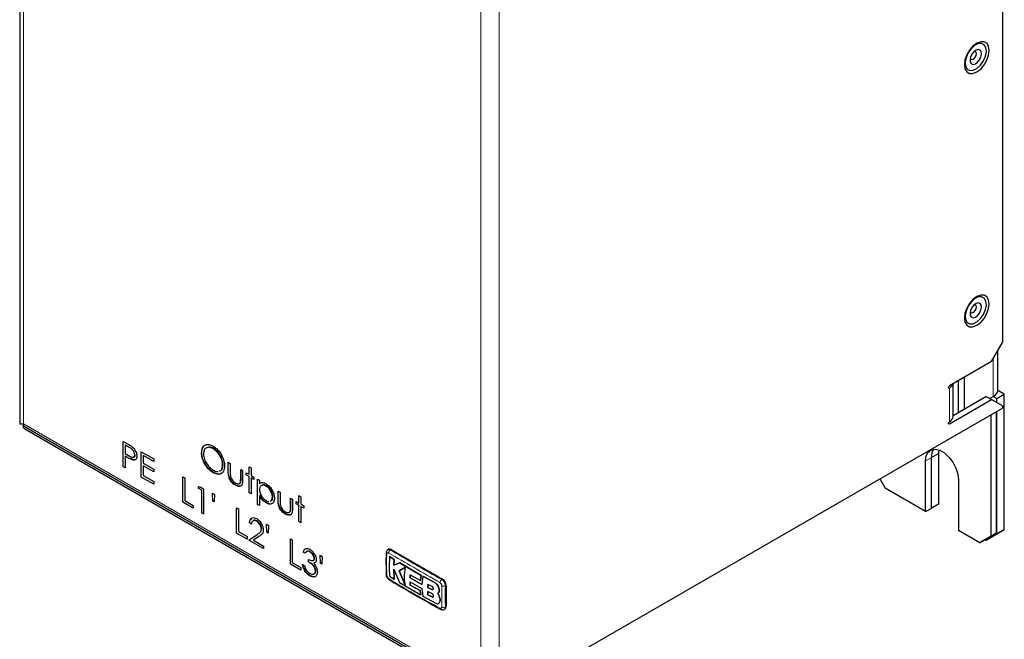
# Model space of a CAD drawing. Header units: millimetres. Extents: x 5 to 418, y 2 to 292.
# Tile 6 of 12: x 240 to 316, y 99 to 147. Entities that reach past the tile are written whole.
import ezdxf

# ---------------------------------------------------------------- set-up
doc = ezdxf.new("R2010")
doc.units = ezdxf.units.MM

msp = doc.modelspace()

# ---------------------------------------------------------------- linework, layer by layer
at = {"color": 7, "linetype": 'Continuous', "lineweight": 25}
for p, q in [((239.9795, 171.4066), (239.9795, 115.7186)), ((315.9328, 149.4415), (315.9328, 122.0057)), ((315.0843, 120.536), (315.9328, 122.0057)), ((315.58, 118.3328), (315.58, 121.3946)), ((315.0843, 120.536), (311.8316, 118.6583)), ((312.1245, 116.2902), (312.1245, 118.8274)), ((312.5387, 116.6168), (312.5387, 119.0665)), ((312.9658, 119.313), (312.9658, 116.8633)), ((315.5114, 117.6796), (316.0771, 118.0062)), ((316.0771, 118.0062), (315.5781, 118.2942)), ((316.0771, 107.5545), (316.0771, 118.0062)), ((311.8316, 115.7187), (315.0843, 117.5965)), ((312.1245, 116.3777), (314.66, 117.8414)), ((315.0843, 117.5965), (314.66, 117.8414)), ((314.9429, 117.6781), (315.2285, 117.843)), ((315.9328, 117.1065), (315.0843, 117.5965)), ((315.2285, 117.8429), (315.5114, 117.6796)), ((315.5114, 117.3498), (315.5114, 117.6796)), ((277.0419, 94.4919), (315.9328, 116.9432)), ((315.452, 116.6656), (315.452, 107.2589)), ((315.5114, 107.2279), (315.5114, 116.6999)), ((315.9328, 117.1065), (315.9328, 116.9432)), ((240.2752, 115.7203), (240.2752, 115.557)), ((315.0277, 116.4207), (315.0277, 107.014)), ((240.2752, 115.557), (275.6306, 95.1468)), ((240.3664, 115.3262), (275.948, 94.7853)), ((247.9853, 114.369), (248.3181, 114.1768)), ((247.9853, 112.4093), (247.9853, 114.369)), ((248.1404, 114.0817), (248.1376, 114.0801)), ((248.1376, 114.0801), (248.1376, 113.4268)), ((248.448, 113.9009), (248.1376, 114.0801)), ((248.1376, 113.4268), (248.4347, 113.251)), ((249.3777, 113.5651), (250.3351, 113.0125)), ((249.3777, 111.6054), (249.3777, 113.5651)), ((254.0366, 113.4832), (254.0338, 113.4815)), ((254.9252, 113.8079), (254.9224, 113.8063)), ((311.0116, 113.7122), (310.9859, 113.4331)), ((310.9859, 113.4331), (310.9859, 109.5137)), ((248.1404, 113.2275), (248.1376, 113.2258)), ((248.1376, 113.2258), (248.1376, 112.3213)), ((248.259, 113.1558), (248.1376, 113.2258)), ((248.7193, 112.9548), (248.5275, 113.043)), ((248.7193, 112.9548), (248.691, 112.9385)), ((248.8802, 113.3292), (248.8773, 113.3276)), ((249.5329, 113.2778), (249.53, 113.2762)), ((249.53, 113.2762), (249.53, 112.6732)), ((250.3351, 112.8115), (249.53, 113.2762)), ((249.53, 112.6732), (250.3351, 112.2085)), ((250.3351, 113.0125), (250.3351, 112.8115)), ((256.1007, 112.7492), (256.253, 112.6613)), ((256.1007, 112.065), (256.1007, 112.7492)), ((256.253, 112.6613), (256.253, 111.9971)), ((309.9931, 108.9406), (309.9931, 112.86)), ((310.4174, 113.1049), (310.4174, 109.1855)), ((310.4202, 113.1065), (310.4202, 109.1871)), ((247.9881, 112.4109), (247.9853, 112.4093)), ((248.1376, 112.3213), (247.9853, 112.4093)), ((249.5329, 112.4739), (249.53, 112.4722)), ((249.53, 112.4722), (249.53, 111.7185)), ((250.3351, 112.0075), (249.53, 112.4722)), ((250.3351, 112.2085), (250.3351, 112.0075)), ((254.9568, 111.9599), (254.9285, 111.9436)), ((255.6684, 112.551), (255.6656, 112.5494)), ((257.058, 112.1966), (257.2103, 112.1086)), ((257.058, 111.5323), (257.058, 112.1966)), ((257.0863, 111.5487), (257.0863, 112.1802)), ((257.2103, 112.1086), (257.2103, 111.4114)), ((257.4932, 111.9454), (257.7107, 111.8198)), ((257.4932, 111.7695), (257.4932, 111.9454)), ((257.7107, 112.3976), (257.863, 112.3097)), ((257.7107, 111.8198), (257.7107, 112.3976)), ((257.863, 112.3097), (257.863, 111.7318)), ((249.3806, 111.6071), (249.3777, 111.6054)), ((250.3351, 111.0528), (249.3777, 111.6054)), ((249.53, 111.7185), (250.3351, 111.2538)), ((250.3351, 111.2538), (250.3351, 111.0528)), ((252.5869, 111.6371), (252.7392, 111.5492)), ((252.5869, 109.6774), (252.5869, 111.6371)), ((252.7392, 111.5492), (252.7392, 109.7905)), ((257.0611, 111.2142), (257.0329, 111.1979)), ((257.496, 111.7711), (257.4932, 111.7695)), ((257.7107, 111.6439), (257.4932, 111.7695)), ((257.7136, 111.8214), (257.7107, 111.8198)), ((257.7136, 111.6455), (257.7107, 111.6439)), ((257.7107, 110.3877), (257.7107, 111.6439)), ((257.863, 111.7318), (258.0806, 111.6062)), ((257.8659, 111.5576), (257.863, 111.556)), ((257.863, 111.556), (257.863, 110.2998)), ((258.0806, 111.4304), (257.863, 111.556)), ((258.0806, 111.6062), (258.0806, 111.4304)), ((258.3634, 111.443), (258.5157, 111.355)), ((258.3634, 109.4833), (258.3634, 111.443)), ((258.5157, 111.355), (258.5157, 111.0901)), ((306.4568, 111.4728), (306.8818, 110.7367)), ((312.5387, 111.3904), (312.5387, 107.471)), ((253.7836, 110.7453), (253.8832, 110.8888)), ((253.7864, 110.747), (253.7836, 110.7453)), ((254.0447, 110.5946), (253.7836, 110.7453)), ((253.8832, 110.8888), (254.197, 110.7077)), ((254.0475, 110.5962), (254.0447, 110.5946)), ((254.0447, 108.8359), (254.0447, 110.5946)), ((254.197, 110.7077), (254.197, 108.748)), ((254.8932, 110.356), (255.0455, 110.2681)), ((254.916, 109.7399), (254.8932, 110.356)), ((256.6594, 110.9728), (256.6565, 110.9711)), ((257.7136, 110.3893), (257.7107, 110.3877)), ((257.863, 110.2998), (257.7107, 110.3877)), ((258.5186, 111.0917), (258.5157, 111.0901)), ((259.0183, 110.9174), (259.0155, 110.9158)), ((259.9517, 110.5261), (260.104, 110.4381)), ((259.9517, 109.8418), (259.9517, 110.5261)), ((260.104, 110.4381), (260.104, 109.7739)), ((309.9931, 108.9406), (306.8818, 110.7367)), ((252.5898, 109.6791), (252.5869, 109.6774)), ((253.3919, 109.2127), (252.5869, 109.6774)), ((252.7392, 109.7905), (253.3919, 109.4137)), ((254.9188, 109.7415), (254.916, 109.7399)), ((255.0217, 109.6788), (254.916, 109.7399)), ((255.0455, 110.2681), (255.0217, 109.6788)), ((258.5186, 110.1841), (258.5157, 110.1824)), ((258.5157, 110.1824), (258.5157, 109.3953)), ((259.0244, 109.6074), (259.0216, 109.6058)), ((259.5194, 110.0648), (259.5166, 110.0632)), ((260.909, 109.9734), (261.0613, 109.8855)), ((260.909, 109.3092), (260.909, 109.9734)), ((260.9373, 109.3255), (260.9373, 109.9571)), ((261.0613, 109.8855), (261.0613, 109.1883)), ((261.3442, 109.7222), (261.5617, 109.5966)), ((261.3442, 109.5463), (261.3442, 109.7222)), ((261.5617, 110.1745), (261.714, 110.0866)), ((261.5617, 109.5966), (261.5617, 110.1745)), ((261.5646, 109.5983), (261.5617, 109.5966)), ((261.714, 110.0866), (261.714, 109.5087)), ((253.3919, 109.4137), (253.3919, 109.2127)), ((254.0475, 108.8375), (254.0447, 108.8359)), ((254.197, 108.748), (254.0447, 108.8359)), ((256.7425, 109.2381), (256.8948, 109.1502)), ((256.7425, 107.2784), (256.7425, 109.2381)), ((256.8948, 109.1502), (256.8948, 107.3915)), ((258.3663, 109.4849), (258.3634, 109.4833)), ((258.5157, 109.3953), (258.3634, 109.4833)), ((260.9122, 108.9911), (260.8839, 108.9747)), ((261.347, 109.548), (261.3442, 109.5463)), ((261.5617, 109.4207), (261.3442, 109.5463)), ((261.5646, 109.4224), (261.5617, 109.4207)), ((261.5617, 108.1645), (261.5617, 109.4207)), ((261.714, 109.5087), (261.9316, 109.3831)), ((261.7169, 109.3345), (261.714, 109.3328)), ((261.714, 109.3328), (261.714, 108.0766)), ((261.9316, 109.2072), (261.714, 109.3328)), ((261.9316, 109.3831), (261.9316, 109.2072)), ((309.9931, 108.9406), (310.4174, 109.1855)), ((310.4174, 109.1888), (310.4202, 109.1871)), ((310.9859, 109.5137), (310.4202, 109.1871)), ((257.7462, 108.059), (257.7434, 108.0574)), ((257.8224, 108.3217), (257.9179, 108.4153)), ((258.2918, 108.1963), (258.289, 108.1946)), ((260.5104, 108.7496), (260.5075, 108.748)), ((261.5646, 108.1662), (261.5617, 108.1645)), ((261.714, 108.0766), (261.5617, 108.1645)), ((256.8948, 107.3915), (257.5476, 107.0147)), ((257.8957, 107.9695), (257.7434, 108.0574)), ((258.66, 107.5865), (258.6572, 107.5848)), ((259.0488, 107.957), (259.2011, 107.8691)), ((259.0716, 107.3409), (259.0488, 107.957)), ((259.0744, 107.3425), (259.0716, 107.3409)), ((259.1773, 107.2799), (259.0716, 107.3409)), ((259.2011, 107.8691), (259.1773, 107.2799)), ((314.1792, 106.524), (312.5387, 107.471)), ((316.0771, 107.5545), (315.2285, 107.0645)), ((315.5114, 107.2279), (316.0771, 107.5545)), ((256.7454, 107.2801), (256.7425, 107.2784)), ((257.5476, 106.8137), (256.7425, 107.2784)), ((257.5476, 107.0147), (257.5476, 106.8137)), ((257.6781, 106.7384), (258.3362, 107.1695)), ((257.6809, 106.74), (257.6781, 106.7384)), ((258.8312, 106.0727), (257.6781, 106.7384)), ((258.4661, 107.0077), (258.0415, 106.7296)), ((258.0415, 106.7296), (258.8312, 106.2737)), ((260.8981, 106.8392), (261.0504, 106.7512)), ((260.8981, 104.8795), (260.8981, 106.8392)), ((261.0504, 106.7512), (261.0504, 104.9925)), ((314.1792, 106.524), (315.0277, 107.014)), ((314.6035, 106.7689), (314.1792, 106.524)), ((315.452, 107.2589), (314.6035, 106.7689)), ((314.6063, 106.7706), (314.6629, 106.7379)), ((314.6629, 106.7379), (315.5114, 107.2279)), ((315.2285, 107.0645), (314.6629, 106.7379)), ((315.0277, 107.014), (315.452, 107.2589)), ((258.8312, 106.2737), (258.8312, 106.0727)), ((261.9018, 105.8108), (261.899, 105.8092)), ((262.0513, 105.7212), (261.899, 105.8092)), ((261.9995, 106.0021), (262.0556, 106.0427)), ((262.409, 105.8195), (262.4062, 105.8178)), ((268.4981, 106.0243), (268.4372, 105.9891)), ((268.6981, 106.0045), (272.6579, 103.7186)), ((262.3124, 105.0429), (262.3124, 105.2439)), ((262.3152, 105.0445), (262.3124, 105.0429)), ((262.7503, 105.3151), (262.7475, 105.3134)), ((263.2044, 105.558), (263.3567, 105.4701)), ((263.2272, 104.9419), (263.2044, 105.558)), ((263.3567, 105.4701), (263.3329, 104.8809)), ((268.5606, 105.4594), (268.5635, 105.461)), ((268.9278, 105.2296), (268.5606, 105.4594)), ((268.5635, 105.461), (268.9306, 105.2312)), ((268.9004, 104.7854), (268.9278, 105.2296)), ((268.9306, 105.2312), (268.9032, 104.787)), ((268.9278, 105.2296), (268.9306, 105.2312)), ((260.901, 104.8811), (260.8981, 104.8795)), ((261.7032, 104.4147), (260.8981, 104.8795)), ((261.0504, 104.9925), (261.7032, 104.6157)), ((261.7032, 104.6157), (261.7032, 104.4147)), ((261.8337, 104.867), (261.986, 104.7791)), ((262.7044, 104.9376), (262.7016, 104.936)), ((262.8387, 105.0091), (262.7732, 104.9749)), ((262.8374, 104.3285), (262.8345, 104.3269)), ((263.23, 104.9435), (263.2272, 104.9419)), ((263.3329, 104.8809), (263.2272, 104.9419)), ((268.8926, 104.4795), (269.3327, 103.4481)), ((268.9269, 103.7), (268.8926, 104.4795)), ((268.8955, 104.4812), (268.9297, 103.7017)), ((269.3477, 104.9694), (268.9004, 104.7854)), ((268.9004, 104.7854), (268.9032, 104.787)), ((268.9032, 104.787), (269.3506, 104.971)), ((269.785, 104.6471), (269.298, 104.3508)), ((269.298, 104.3508), (269.3009, 104.3524)), ((269.298, 104.3508), (269.7801, 103.2362)), ((269.3009, 104.3524), (269.7879, 104.6488)), ((269.783, 103.2379), (269.3009, 104.3524)), ((269.3477, 104.9694), (269.3506, 104.971)), ((271.0043, 103.9982), (269.3477, 104.9694)), ((269.3506, 104.971), (271.0072, 103.9998)), ((262.4026, 103.964), (262.3997, 103.9624)), ((268.5603, 103.9299), (268.9269, 103.7)), ((268.9269, 103.7), (268.9297, 103.7017)), ((270.1473, 103.493), (271.0649, 102.9827)), ((270.1672, 103.2484), (270.1473, 103.493)), ((270.1487, 103.8103), (270.1679, 104.0531)), ((270.1487, 103.8103), (270.1515, 103.812)), ((271.0662, 103.2998), (270.1487, 103.8103)), ((270.1502, 103.4947), (270.1701, 103.25)), ((270.1707, 104.0548), (270.1515, 103.812)), ((270.1515, 103.812), (271.069, 103.3014)), ((270.1679, 104.0531), (270.9573, 103.6082)), ((270.9573, 103.6082), (271.0043, 103.9982)), ((270.9573, 103.6082), (270.9602, 103.6098)), ((271.0072, 103.9998), (270.9602, 103.6098)), ((271.0043, 103.9982), (271.0072, 103.9998)), ((271.1278, 103.9298), (271.0662, 103.2998)), ((271.1278, 103.9298), (271.1307, 103.9315)), ((272.078, 103.416), (271.1278, 103.9298)), ((271.1307, 103.9315), (272.0808, 103.4176)), ((269.3327, 103.4481), (270.9712, 102.4858)), ((270.1672, 103.2484), (270.1701, 103.25)), ((270.9242, 102.8211), (270.1672, 103.2484)), ((270.1701, 103.25), (270.927, 102.8227)), ((270.9242, 102.8211), (270.927, 102.8227)), ((270.9712, 102.4858), (270.9242, 102.8211)), ((270.927, 102.8227), (270.9741, 102.4875)), ((271.0649, 102.9827), (271.1266, 102.3998)), ((271.5148, 102.7527), (271.5281, 102.5042)), ((271.8403, 102.5909), (271.5148, 102.7527)), ((271.5285, 103.3056), (271.516, 103.0743)), ((271.516, 103.0743), (271.5188, 103.0759)), ((271.516, 103.0743), (271.8412, 102.9123)), ((271.5309, 102.5058), (271.5177, 102.7543)), ((271.5188, 103.0759), (271.5313, 103.3073)), ((271.844, 102.914), (271.5188, 103.0759)), ((271.8505, 103.1419), (271.5285, 103.3056)), ((272.398, 102.867), (272.4009, 102.8686)), ((272.9407, 103.2287), (272.9407, 101.5956)), ((270.9712, 102.4858), (270.9741, 102.4875)), ((271.1266, 102.3998), (272.1475, 101.849)), ((271.5281, 102.5042), (271.5309, 102.5058)), ((271.5281, 102.5042), (271.8502, 102.3405)), ((271.8531, 102.3422), (271.5309, 102.5058)), ((272.3935, 102.4182), (272.2859, 102.612)), ((272.2869, 102.6126), (272.2897, 102.6143)), ((272.2887, 102.6137), (272.3963, 102.4199)), ((272.3935, 102.4182), (272.3963, 102.4199)), ((272.3605, 101.8313), (272.3634, 101.8329)), ((272.4253, 101.9061), (272.4281, 101.9077)), ((272.7969, 101.3773), (272.8579, 101.4124))]:
    msp.add_line(p, q, dxfattribs=at)
at = {"color": 7, "linetype": 'Continuous', "lineweight": 18}
for p, q in [((240.2724, 170.5902), (240.2724, 115.7187)), ((277.0419, 150.9966), (277.0419, 94.4919)), ((275.6277, 95.3085), (275.6277, 150.18)), ((315.2285, 120.7859), (315.2285, 117.843)), ((311.7609, 118.5358), (311.8316, 118.495)), ((311.8316, 115.882), (311.8316, 118.495)), ((275.6277, 95.3085), (240.2724, 115.7187)), ((311.7609, 115.7596), (311.8316, 115.7187)), ((248.4508, 113.9025), (248.448, 113.9009)), ((310.9859, 113.4331), (310.4202, 113.1065)), ((248.2618, 113.1574), (248.259, 113.1558)), ((309.9931, 112.86), (310.4174, 113.1049)), ((256.1035, 112.0666), (256.1007, 112.065)), ((257.0863, 111.5487), (257.058, 111.5323)), ((259.9545, 109.8435), (259.9517, 109.8418)), ((260.9373, 109.3255), (260.909, 109.3092)), ((258.3391, 107.1711), (258.3362, 107.1695)), ((268.6363, 105.9689), (268.6981, 106.0045)), ((272.5961, 103.6829), (272.6579, 103.7186)), ((271.8412, 102.9123), (271.844, 102.914)), ((272.078, 103.416), (272.0808, 103.4176)), ((272.8788, 103.1929), (272.9407, 103.2287)), ((271.8502, 102.3405), (271.8531, 102.3422)), ((272.8788, 101.5598), (272.9407, 101.5956))]:
    msp.add_line(p, q, dxfattribs=at)
at = {"color": 7, "linetype": 'Continuous', "lineweight": 25, "flags": 128}
for points in [[(314.9146, 144.6077), (314.8675, 144.9236), (314.7309, 145.1544), (314.5182, 145.2772), (314.2501, 145.2802), (313.9529, 145.163), (313.6557, 144.9371), (313.3877, 144.6246), (313.1749, 144.2561), (313.0383, 143.8677), (312.9912, 143.4973), (313.0383, 143.1813), (313.1749, 142.9506), (313.3877, 142.8278), (313.6557, 142.8248), (313.9529, 142.942), (314.2501, 143.1679), (314.5182, 143.4804), (314.7309, 143.8489), (314.8675, 144.2373), (314.9146, 144.6077)], [(314.6898, 144.5118), (314.6584, 144.8206), (314.5319, 145.0424), (314.3258, 145.1505), (314.0649, 145.1318), (313.7806, 144.9887), (313.5072, 144.7383), (313.2778, 144.4109), (313.1199, 144.0459), (313.0527, 143.6874), (313.0842, 143.3787), (313.2106, 143.1569), (313.4167, 143.0488), (313.6776, 143.0674), (313.9619, 143.2106), (314.2353, 143.461), (314.4647, 143.7884), (314.6226, 144.1534), (314.6898, 144.5118)], [(314.3158, 144.3235), (314.2929, 144.5092), (314.2057, 144.6325), (314.0676, 144.6747), (313.8997, 144.6294), (313.7274, 144.5034), (313.577, 144.3159), (313.4714, 144.0955), (313.4267, 143.8758), (313.4497, 143.6901), (313.5368, 143.5667), (313.6749, 143.5245), (313.8429, 143.5699), (314.0152, 143.6959), (314.1656, 143.8833), (314.2711, 144.1037), (314.3158, 144.3235)], [(313.4406, 143.9823), (313.4875, 143.9179), (313.5642, 143.8944), (313.6575, 143.9196), (313.7532, 143.9896), (313.8368, 144.0938), (313.8954, 144.2162), (313.9203, 144.3383)], [(313.9203, 144.3383), (313.9075, 144.4415), (313.8591, 144.51), (313.7824, 144.5334), (313.7574, 144.5313)], [(314.9146, 125.0107), (314.8675, 125.3267), (314.7309, 125.5574), (314.5182, 125.6802), (314.2501, 125.6832), (313.9529, 125.566), (313.6557, 125.3401), (313.3877, 125.0276), (313.1749, 124.6591), (313.0383, 124.2707), (312.9912, 123.9004), (313.0383, 123.5844), (313.1749, 123.3537), (313.3877, 123.2308), (313.6557, 123.2278), (313.9529, 123.345), (314.2501, 123.5709), (314.5182, 123.8834), (314.7309, 124.2519), (314.8675, 124.6403), (314.9146, 125.0107)], [(314.6898, 124.9149), (314.6584, 125.2236), (314.5319, 125.4454), (314.3258, 125.5535), (314.0649, 125.5348), (313.7806, 125.3917), (313.5072, 125.1413), (313.2778, 124.8139), (313.1199, 124.4489), (313.0527, 124.0905), (313.0842, 123.7817), (313.2106, 123.5599), (313.4167, 123.4518), (313.6776, 123.4705), (313.9619, 123.6136), (314.2353, 123.864), (314.4647, 124.1914), (314.6226, 124.5564), (314.6898, 124.9149)], [(314.3158, 124.7265), (314.2929, 124.9122), (314.2057, 125.0355), (314.0676, 125.0778), (313.8997, 125.0324), (313.7274, 124.9064), (313.577, 124.719), (313.4714, 124.4986), (313.4267, 124.2788), (313.4497, 124.0931), (313.5368, 123.9698), (313.6749, 123.9275), (313.8429, 123.9729), (314.0152, 124.0989), (314.1656, 124.2864), (314.2711, 124.5067), (314.3158, 124.7265)], [(313.9203, 124.7413), (313.9075, 124.8445), (313.8591, 124.913), (313.7824, 124.9365), (313.7574, 124.9343)], [(313.4406, 124.3854), (313.4875, 124.3209), (313.5642, 124.2974), (313.6575, 124.3226), (313.7532, 124.3926), (313.8368, 124.4968), (313.8954, 124.6192), (313.9203, 124.7413)], [(311.8316, 118.495), (311.8045, 118.4856), (311.7816, 118.49), (311.7663, 118.5077), (311.7609, 118.5358), (311.7663, 118.5702), (311.7816, 118.6055), (311.8045, 118.6364), (311.8316, 118.6583)], [(311.8316, 115.7187), (311.8045, 115.7093), (311.7816, 115.7138), (311.7663, 115.7314), (311.7609, 115.7596), (311.7663, 115.7939), (311.7816, 115.8293), (311.8045, 115.8602), (311.8316, 115.882)], [(309.9931, 112.86), (310.0447, 113.2443), (310.1952, 113.538), (310.4324, 113.7172), (310.7372, 113.7674), (311.0848, 113.6846), (311.447, 113.4755), (311.7946, 113.1569), (312.0994, 112.7548), (312.3367, 112.3017), (312.4871, 111.8343), (312.5387, 111.3904)], [(310.6035, 113.7626), (310.4689, 113.4892), (310.4174, 113.1049)], [(310.6052, 113.7629), (310.4718, 113.4908), (310.4202, 113.1065)]]:
    msp.add_lwpolyline(points, dxfattribs=at)
at = {"color": 7, "linetype": 'Continuous', "lineweight": 25}
for centre, radius, start, end in [((311.6002, 118.9811), 0.5384, 295.449903, 342.761004), ((314.9795, 118.3927), 0.6035, 294.374658, 354.305201), ((311.624, 116.3401), 0.5029, 294.374658, 354.305201), ((268.5809, 105.841), 0.2012, 54.382423, 114.307119), ((268.3917, 104.0956), 0.0971, 183.056303, 243.191255), ((268.5898, 103.7542), 0.0977, 176.963285, 235.557005), ((272.3266, 103.2007), 0.6147, 2.605478, 57.394522), ((272.7504, 101.5714), 0.1918, 304.056351, 7.25583)]:
    msp.add_arc(centre, radius, start, end, dxfattribs=at)
at = {"color": 7, "linetype": 'Continuous', "lineweight": 18}
for centre, radius, start, end in [((268.7955, 105.7098), 0.304, 121.567793, 175.80798), ((268.3909, 105.7353), 0.0966, 185.568517, 243.608831), ((272.7713, 103.4218), 0.3144, 123.859149, 176.15665), ((272.7404, 103.4755), 0.3146, 243.806608, 296.08468), ((272.554, 101.4643), 0.0966, 176.457861, 234.556205), ((272.7339, 101.8268), 0.3038, 244.171028, 298.483924)]:
    msp.add_arc(centre, radius, start, end, dxfattribs=at)
at = {"color": 7, "linetype": 'Continuous', "lineweight": 25}
msp.add_open_spline([(240.2724, 115.7187), (240.1884, 115.7103), (240.0205, 115.6934), (239.9931, 115.7102), (239.9795, 115.7186)], degree=3, dxfattribs=at)
for points, knots in [([(240.2355, 115.7209), (240.2348, 115.7173), (240.2334, 115.7098), (240.261, 115.6983), (240.2752, 115.6923)], [0, 0, 0, 0, 0.48521226, 1, 1, 1, 1]), ([(240.3737, 115.3383), (240.3484, 115.3514), (240.2812, 115.3862), (240.2477, 115.5298), (240.2653, 115.6642), (240.2724, 115.7187)], [0, 0, 0, 0, 0.2638283, 0.7017879, 1, 1, 1, 1]), ([(248.3181, 114.1768), (248.3907, 114.1352), (248.5201, 114.0609), (248.6483, 113.966), (248.7046, 113.9243)], [0, 0, 0, 0, 0.5603137, 1, 1, 1, 1]), ([(248.8773, 113.3276), (248.8697, 113.3882), (248.8582, 113.4796), (248.7957, 113.604), (248.6756, 113.7723), (248.5491, 113.8438), (248.448, 113.9009)], [0, 0, 0, 0, 0.2490256, 0.3747335, 0.5004077, 1, 1, 1, 1]), ([(248.7046, 113.9243), (248.7562, 113.873), (248.8592, 113.7704), (248.9663, 113.5765), (249.022, 113.3934), (249.0271, 113.2915), (249.0296, 113.2404)], [0, 0, 0, 0, 0.2797199, 0.5593949, 0.7795065, 1, 1, 1, 1]), ([(254.0338, 113.4815), (254.0495, 113.6237), (254.0809, 113.9079), (254.3133, 114.1178), (254.6063, 114.1543), (254.8121, 114.0591), (254.9149, 114.0116)], [0, 0, 0, 0, 0.2797387, 0.5593295, 0.779683, 1, 1, 1, 1]), ([(254.9285, 111.9436), (254.797, 112.0362), (254.534, 112.2216), (254.2418, 112.6678), (254.0611, 113.1081), (254.0429, 113.3571), (254.0338, 113.4815)], [0, 0, 0, 0, 0.2796699, 0.5593725, 0.7796337, 1, 1, 1, 1]), ([(254.0621, 113.4979), (254.068, 113.652), (254.0753, 113.8384), (254.1747, 113.9233), (254.1919, 113.938)], [0, 0, 0, 0, 0.8268778, 1, 1, 1, 1]), ([(254.9568, 111.9599), (254.8253, 112.0526), (254.5622, 112.2379), (254.2701, 112.6841), (254.0894, 113.1245), (254.0712, 113.3734), (254.0621, 113.4979)], [0, 0, 0, 0, 0.2796699, 0.5593725, 0.7796337, 1, 1, 1, 1]), ([(254.3616, 113.8365), (254.3592, 113.8359), (254.2893, 113.8169), (254.2139, 113.6643), (254.1953, 113.4844), (254.1861, 113.3944)], [0, 0, 0, 0, 0.0172989, 0.50855, 1, 1, 1, 1]), ([(254.1861, 113.3944), (254.1991, 113.2634), (254.225, 113.0013), (254.4301, 112.6166), (254.6706, 112.3173), (254.8385, 112.2045), (254.9224, 112.1481)], [0, 0, 0, 0, 0.279416, 0.5590765, 0.779478, 1, 1, 1, 1]), ([(254.9507, 113.8226), (254.8421, 113.8708), (254.6278, 113.9658), (254.4685, 113.8902), (254.3899, 113.8529)], [0, 0, 0, 0, 0.5069366, 1, 1, 1, 1]), ([(254.9224, 113.8063), (254.813, 113.8569), (254.6282, 113.9424), (254.4904, 113.8818), (254.4342, 113.8571)], [0, 0, 0, 0, 0.5920371, 1, 1, 1, 1]), ([(254.9149, 114.0116), (255.0479, 113.9187), (255.3137, 113.7329), (255.6115, 113.2834), (255.7916, 112.8376), (255.8091, 112.5866), (255.8179, 112.461)], [0, 0, 0, 0, 0.2797545, 0.5593537, 0.7795814, 1, 1, 1, 1]), ([(255.6656, 112.5494), (255.6525, 112.6813), (255.6265, 112.9452), (255.42, 113.3342), (255.1754, 113.6315), (255.0067, 113.748), (254.9224, 113.8063)], [0, 0, 0, 0, 0.27946578, 0.5588658, 0.77951133, 1, 1, 1, 1]), ([(255.6938, 112.5657), (255.6808, 112.6976), (255.6547, 112.9615), (255.4482, 113.3505), (255.2037, 113.6478), (255.035, 113.7644), (254.9507, 113.8226)], [0, 0, 0, 0, 0.27946578, 0.5588658, 0.77951133, 1, 1, 1, 1]), ([(248.691, 112.9385), (248.6107, 112.9732), (248.4672, 113.0352), (248.3226, 113.1189), (248.259, 113.1558)], [0, 0, 0, 0, 0.5596942, 1, 1, 1, 1]), ([(248.4347, 113.251), (248.4845, 113.2233), (248.5839, 113.168), (248.7099, 113.123), (248.7927, 113.1415), (248.8584, 113.1933), (248.8698, 113.274), (248.8773, 113.3276)], [0, 0, 0, 0, 0.2511151, 0.501025, 0.6263454, 0.7516847, 1, 1, 1, 1]), ([(249.0296, 113.2404), (249.0256, 113.1781), (249.0175, 113.0537), (248.9325, 112.9456), (248.8169, 112.9108), (248.733, 112.9293), (248.691, 112.9385)], [0, 0, 0, 0, 0.2800989, 0.5593238, 0.7794579, 1, 1, 1, 1]), ([(248.9025, 112.9549), (248.8829, 112.9473), (248.8297, 112.9264), (248.7621, 112.9438), (248.7193, 112.9548)], [0, 0, 0, 0, 0.366658, 1, 1, 1, 1]), ([(248.8537, 113.1911), (248.858, 113.1944), (248.8947, 113.2226), (248.9005, 113.2871), (248.9056, 113.3439)], [0, 0, 0, 0, 0.1178456, 1, 1, 1, 1]), ([(254.9224, 112.1481), (255.0339, 112.0908), (255.1855, 112.013), (255.2999, 112.0541), (255.3302, 112.065)], [0, 0, 0, 0, 0.7350747, 1, 1, 1, 1]), ([(255.8179, 112.461), (255.8029, 112.3176), (255.773, 112.0308), (255.5316, 111.8326), (255.2388, 111.7951), (255.032, 111.894), (254.9285, 111.9436)], [0, 0, 0, 0, 0.2796317, 0.5593366, 0.7795963, 1, 1, 1, 1]), ([(255.5474, 111.8847), (255.5406, 111.878), (255.4722, 111.8121), (255.2607, 111.8207), (255.0581, 111.9135), (254.9568, 111.9599)], [0, 0, 0, 0, 0.0530666, 0.5263787, 1, 1, 1, 1]), ([(255.4234, 112.0892), (255.4485, 112.0937), (255.5445, 112.111), (255.6394, 112.2752), (255.6568, 112.458), (255.6656, 112.5494)], [0, 0, 0, 0, 0.1509183, 0.5753824, 1, 1, 1, 1]), ([(255.4517, 112.1055), (255.4768, 112.1101), (255.5728, 112.1273), (255.6677, 112.2916), (255.6851, 112.4743), (255.6938, 112.5657)], [0, 0, 0, 0, 0.1509183, 0.5753824, 1, 1, 1, 1]), ([(256.6565, 110.9711), (256.5621, 111.0345), (256.374, 111.1607), (256.1681, 111.5002), (256.1057, 111.8082), (256.1024, 111.9792), (256.1007, 112.065)], [0, 0, 0, 0, 0.28005338, 0.55795894, 0.77838844, 1, 1, 1, 1]), ([(256.253, 111.9971), (256.2528, 111.9341), (256.2526, 111.8218), (256.2696, 111.7013), (256.2771, 111.6483)], [0, 0, 0, 0, 0.5603768, 1, 1, 1, 1]), ([(256.6848, 110.9875), (256.5915, 111.0506), (256.4056, 111.1763), (256.2159, 111.4704), (256.1847, 111.6336), (256.1758, 111.6799)], [0, 0, 0, 0, 0.4191326, 0.8350507, 1, 1, 1, 1]), ([(256.2771, 111.6483), (256.2959, 111.5895), (256.3333, 111.4717), (256.47, 111.2786), (256.5867, 111.1964), (256.6579, 111.1462)], [0, 0, 0, 0, 0.2801172, 0.5605725, 1, 1, 1, 1]), ([(257.2103, 111.4114), (257.2089, 111.3052), (257.2062, 111.0941), (257.0868, 110.8837), (256.8746, 110.8609), (256.7293, 110.9343), (256.6565, 110.9711)], [0, 0, 0, 0, 0.2815094, 0.5596397, 0.7792866, 1, 1, 1, 1]), ([(256.6579, 111.1462), (256.702, 111.1238), (256.7901, 111.0789), (256.9032, 111.0749), (256.9889, 111.1141), (257.0182, 111.17), (257.0329, 111.1979)], [0, 0, 0, 0, 0.28026531, 0.55999513, 0.78006716, 1, 1, 1, 1]), ([(256.9483, 111.1064), (256.9709, 111.1147), (257.0206, 111.1328), (257.0469, 111.1855), (257.0611, 111.2142)], [0, 0, 0, 0, 0.4560963, 1, 1, 1, 1]), ([(257.0329, 111.1979), (257.0422, 111.2572), (257.0588, 111.3632), (257.0583, 111.4806), (257.058, 111.5323)], [0, 0, 0, 0, 0.5593832, 1, 1, 1, 1]), ([(257.0611, 111.2142), (257.0705, 111.2735), (257.0871, 111.3795), (257.0865, 111.4969), (257.0863, 111.5487)], [0, 0, 0, 0, 0.5593832, 1, 1, 1, 1]), ([(258.5157, 111.0901), (258.593, 111.1394), (258.7312, 111.2278), (258.9293, 111.1328), (259.0168, 111.0909)], [0, 0, 0, 0, 0.5584454, 1, 1, 1, 1]), ([(257.0486, 110.917), (257.0006, 110.9044), (256.8929, 110.8761), (256.759, 110.9477), (256.6848, 110.9875)], [0, 0, 0, 0, 0.4457401, 1, 1, 1, 1]), ([(259.0155, 110.9158), (258.942, 110.9491), (258.7952, 111.0157), (258.6297, 110.959), (258.5301, 110.8275), (258.5205, 110.6997), (258.5157, 110.6359)], [0, 0, 0, 0, 0.2797143, 0.5593271, 0.7795192, 1, 1, 1, 1]), ([(258.5157, 110.6359), (258.524, 110.5465), (258.5405, 110.368), (258.6787, 110.1023), (258.8461, 109.902), (258.9606, 109.8232), (259.0179, 109.7838)], [0, 0, 0, 0, 0.2796212, 0.5588504, 0.7794453, 1, 1, 1, 1]), ([(259.0438, 110.9321), (258.9686, 110.9693), (258.847, 111.0294), (258.7575, 110.9889), (258.7234, 110.9735)], [0, 0, 0, 0, 0.6183416, 1, 1, 1, 1]), ([(259.5166, 110.0632), (259.5065, 110.1526), (259.4865, 110.3316), (259.3522, 110.5958), (259.1868, 110.7989), (259.0726, 110.8768), (259.0155, 110.9158)], [0, 0, 0, 0, 0.2794238, 0.5591042, 0.7795162, 1, 1, 1, 1]), ([(259.0168, 111.0909), (259.112, 111.0234), (259.3023, 110.8884), (259.5143, 110.5668), (259.6483, 110.2481), (259.662, 110.0675), (259.6689, 109.9772)], [0, 0, 0, 0, 0.27962693, 0.55943198, 0.77970319, 1, 1, 1, 1]), ([(259.5449, 110.0795), (259.5348, 110.169), (259.5148, 110.348), (259.3805, 110.6122), (259.2151, 110.8152), (259.1009, 110.8932), (259.0438, 110.9321)], [0, 0, 0, 0, 0.2794238, 0.5591042, 0.7795162, 1, 1, 1, 1]), ([(259.0216, 109.6058), (258.9112, 109.6865), (258.7134, 109.8311), (258.5763, 110.0748), (258.5157, 110.1824)], [0, 0, 0, 0, 0.5585055, 1, 1, 1, 1]), ([(259.0499, 109.6221), (258.9394, 109.7029), (258.7417, 109.8474), (258.6046, 110.0911), (258.544, 110.1988)], [0, 0, 0, 0, 0.5585055, 1, 1, 1, 1]), ([(259.0179, 109.7838), (259.0943, 109.7419), (259.1746, 109.698), (259.2341, 109.7174), (259.2369, 109.7183)], [0, 0, 0, 0, 0.9532967, 1, 1, 1, 1]), ([(259.6689, 109.9772), (259.6577, 109.8735), (259.6354, 109.6661), (259.4585, 109.5256), (259.2464, 109.4986), (259.0965, 109.5701), (259.0216, 109.6058)], [0, 0, 0, 0, 0.2795488, 0.559256, 0.7795586, 1, 1, 1, 1]), ([(259.4735, 109.5632), (259.47, 109.5599), (259.4212, 109.5147), (259.2699, 109.522), (259.1232, 109.5888), (259.0499, 109.6221)], [0, 0, 0, 0, 0.0378499, 0.5187734, 1, 1, 1, 1]), ([(259.3286, 109.7465), (259.3535, 109.7516), (259.4255, 109.7666), (259.4963, 109.8799), (259.5098, 110.0021), (259.5166, 110.0632)], [0, 0, 0, 0, 0.208466, 0.6044259, 1, 1, 1, 1]), ([(259.3569, 109.7628), (259.3818, 109.768), (259.4538, 109.7829), (259.5246, 109.8963), (259.5381, 110.0185), (259.5449, 110.0795)], [0, 0, 0, 0, 0.208466, 0.6044259, 1, 1, 1, 1]), ([(260.5075, 108.748), (260.4131, 108.8113), (260.225, 108.9375), (260.0191, 109.2771), (259.9567, 109.5851), (259.9534, 109.7561), (259.9517, 109.8418)], [0, 0, 0, 0, 0.2800534, 0.5579589, 0.7783884, 1, 1, 1, 1]), ([(260.104, 109.7739), (260.1039, 109.711), (260.1036, 109.5986), (260.1206, 109.4781), (260.1282, 109.4251)], [0, 0, 0, 0, 0.5603768, 1, 1, 1, 1]), ([(260.5358, 108.7643), (260.4425, 108.8274), (260.2566, 108.9532), (260.0669, 109.2473), (260.0357, 109.4105), (260.0268, 109.4568)], [0, 0, 0, 0, 0.4191326, 0.8350507, 1, 1, 1, 1]), ([(260.1282, 109.4251), (260.1469, 109.3663), (260.1843, 109.2486), (260.321, 109.0555), (260.4377, 108.9733), (260.5089, 108.9231)], [0, 0, 0, 0, 0.28011719, 0.56057252, 1, 1, 1, 1]), ([(261.0613, 109.1883), (261.0599, 109.0821), (261.0572, 108.8709), (260.9378, 108.6605), (260.7256, 108.6378), (260.5803, 108.7112), (260.5075, 108.748)], [0, 0, 0, 0, 0.2815094, 0.5596397, 0.7792866, 1, 1, 1, 1]), ([(260.5089, 108.9231), (260.553, 108.9006), (260.6412, 108.8558), (260.7542, 108.8517), (260.8399, 108.891), (260.8692, 108.9468), (260.8839, 108.9747)], [0, 0, 0, 0, 0.2802653, 0.5599951, 0.7800672, 1, 1, 1, 1]), ([(260.7993, 108.8833), (260.822, 108.8915), (260.8717, 108.9097), (260.8979, 108.9624), (260.9122, 108.9911)], [0, 0, 0, 0, 0.45609632, 1, 1, 1, 1]), ([(260.8839, 108.9747), (260.8932, 109.034), (260.9098, 109.14), (260.9093, 109.2575), (260.909, 109.3092)], [0, 0, 0, 0, 0.5593832, 1, 1, 1, 1]), ([(260.9122, 108.9911), (260.9215, 109.0503), (260.9381, 109.1563), (260.9376, 109.2738), (260.9373, 109.3255)], [0, 0, 0, 0, 0.5593832, 1, 1, 1, 1]), ([(257.7434, 108.0574), (257.7532, 108.147), (257.7729, 108.326), (257.9181, 108.4595), (258.102, 108.4845), (258.2319, 108.4222), (258.2968, 108.3911)], [0, 0, 0, 0, 0.2800331, 0.5595507, 0.7796689, 1, 1, 1, 1]), ([(258.289, 108.1946), (258.231, 108.2213), (258.1152, 108.2746), (257.9843, 108.2277), (257.9141, 108.1148), (257.9018, 108.018), (257.8957, 107.9695)], [0, 0, 0, 0, 0.2797288, 0.5589686, 0.7791934, 1, 1, 1, 1]), ([(258.3173, 108.211), (258.2575, 108.2417), (258.1676, 108.2879), (258.1025, 108.2573), (258.0808, 108.2471)], [0, 0, 0, 0, 0.6653055, 1, 1, 1, 1]), ([(258.6572, 107.5848), (258.65, 107.6495), (258.6356, 107.7791), (258.5322, 107.9672), (258.4128, 108.1123), (258.3303, 108.1672), (258.289, 108.1946)], [0, 0, 0, 0, 0.2791505, 0.5589598, 0.7793409, 1, 1, 1, 1]), ([(258.2968, 108.3911), (258.3725, 108.3393), (258.5237, 108.2357), (258.6917, 107.9791), (258.7934, 107.7268), (258.8041, 107.584), (258.8095, 107.5126)], [0, 0, 0, 0, 0.2798903, 0.5592237, 0.7795824, 1, 1, 1, 1]), ([(258.6854, 107.6012), (258.6783, 107.6659), (258.6639, 107.7954), (258.5604, 107.9835), (258.4411, 108.1286), (258.3586, 108.1835), (258.3173, 108.211)], [0, 0, 0, 0, 0.2791505, 0.5589598, 0.7793409, 1, 1, 1, 1]), ([(260.8996, 108.6939), (260.8516, 108.6813), (260.7439, 108.653), (260.61, 108.7246), (260.5358, 108.7643)], [0, 0, 0, 0, 0.4457401, 1, 1, 1, 1]), ([(258.3362, 107.1695), (258.4177, 107.2191), (258.5312, 107.2883), (258.6434, 107.4328), (258.6526, 107.5342), (258.6572, 107.5848)], [0, 0, 0, 0, 0.5607551, 0.780531, 1, 1, 1, 1]), ([(258.8095, 107.5126), (258.8026, 107.4389), (258.7888, 107.2912), (258.6531, 107.1346), (258.5371, 107.0559), (258.4661, 107.0077)], [0, 0, 0, 0, 0.2792879, 0.5591538, 1, 1, 1, 1]), ([(261.899, 105.8092), (261.9185, 105.8732), (261.9576, 106.0012), (262.0873, 106.0929), (262.2442, 106.098), (262.3508, 106.046), (262.4042, 106.02)], [0, 0, 0, 0, 0.2802877, 0.5596797, 0.7797465, 1, 1, 1, 1]), ([(262.4062, 105.8178), (262.3621, 105.8393), (262.2739, 105.8821), (262.1337, 105.8649), (262.0825, 105.7757), (262.0513, 105.7212)], [0, 0, 0, 0, 0.2806217, 0.56039501, 1, 1, 1, 1]), ([(262.4345, 105.8342), (262.3895, 105.8573), (262.3108, 105.8979), (262.2471, 105.8823), (262.2199, 105.8756)], [0, 0, 0, 0, 0.57156252, 1, 1, 1, 1]), ([(262.4042, 106.02), (262.4729, 105.9718), (262.6102, 105.8755), (262.7746, 105.6547), (262.879, 105.4235), (262.8929, 105.291), (262.8998, 105.2247)], [0, 0, 0, 0, 0.280085, 0.5598683, 0.7800992, 1, 1, 1, 1]), ([(262.7475, 105.3134), (262.7389, 105.3697), (262.7216, 105.4827), (262.5917, 105.6846), (262.4765, 105.7673), (262.4062, 105.8178)], [0, 0, 0, 0, 0.27888379, 0.5600398, 1, 1, 1, 1]), ([(262.7758, 105.3298), (262.7672, 105.386), (262.7499, 105.499), (262.62, 105.7009), (262.5048, 105.7837), (262.4345, 105.8342)], [0, 0, 0, 0, 0.27888379, 0.5600398, 1, 1, 1, 1]), ([(268.4397, 105.9845), (268.4177, 105.9718), (268.3664, 105.9424), (268.3195, 105.8606), (268.2934, 105.7852), (268.2982, 105.7387), (268.2995, 105.7263)], [0, 0, 0, 0, 0.2403961, 0.561047, 0.8828245, 1, 1, 1, 1]), ([(262.3124, 105.2439), (262.4082, 105.1989), (262.5518, 105.1315), (262.693, 105.1644), (262.7406, 105.2348), (262.7452, 105.2872), (262.7475, 105.3134)], [0, 0, 0, 0, 0.4994059, 0.7489727, 0.8745403, 1, 1, 1, 1]), ([(262.8345, 104.3269), (262.8321, 104.3625), (262.8272, 104.4337), (262.774, 104.5879), (262.663, 104.7738), (262.4884, 104.9274), (262.3711, 105.0043), (262.3124, 105.0429)], [0, 0, 0, 0, 0.12523218, 0.25048027, 0.49923549, 0.74904874, 1, 1, 1, 1]), ([(262.6697, 105.1838), (262.6916, 105.1871), (262.7339, 105.1934), (262.7685, 105.252), (262.7734, 105.3038), (262.7758, 105.3298)], [0, 0, 0, 0, 0.3490163, 0.6746479, 1, 1, 1, 1]), ([(262.8998, 105.2247), (262.897, 105.181), (262.8915, 105.0937), (262.8304, 104.9786), (262.7504, 104.9521), (262.7016, 104.936)], [0, 0, 0, 0, 0.2805082, 0.5607923, 1, 1, 1, 1]), ([(268.2953, 105.7274), (268.293, 105.5931), (268.2834, 105.0413), (268.2927, 104.5003), (268.2998, 104.0909)], [0, 0, 0, 0, 0.2432543, 1, 1, 1, 1]), ([(268.5606, 105.4594), (268.5533, 105.2541), (268.5348, 104.7338), (268.5507, 104.2331), (268.5603, 103.9299)], [0, 0, 0, 0, 0.3944639, 1, 1, 1, 1]), ([(262.3997, 103.9624), (262.3219, 104.0152), (262.1663, 104.1207), (261.9826, 104.3772), (261.876, 104.6368), (261.8478, 104.7902), (261.8337, 104.867)], [0, 0, 0, 0, 0.2798859, 0.5589785, 0.7792629, 1, 1, 1, 1]), ([(262.428, 103.9787), (262.3501, 104.0315), (262.1946, 104.137), (262.0109, 104.3935), (261.9042, 104.6531), (261.8761, 104.8065), (261.862, 104.8833)], [0, 0, 0, 0, 0.2798859, 0.5589785, 0.7792629, 1, 1, 1, 1]), ([(261.986, 104.7791), (262.0015, 104.7131), (262.0293, 104.5955), (262.0916, 104.4815), (262.1189, 104.4315)], [0, 0, 0, 0, 0.5606944, 1, 1, 1, 1]), ([(262.1189, 104.4315), (262.1677, 104.3681), (262.255, 104.2547), (262.3573, 104.1902), (262.4025, 104.1618)], [0, 0, 0, 0, 0.558748, 1, 1, 1, 1]), ([(262.9868, 104.2559), (262.9747, 104.1666), (262.9505, 103.9881), (262.791, 103.869), (262.5969, 103.8661), (262.4655, 103.9303), (262.3997, 103.9624)], [0, 0, 0, 0, 0.27934157, 0.55883407, 0.7792735, 1, 1, 1, 1]), ([(262.4025, 104.1618), (262.4613, 104.1324), (262.5787, 104.0738), (262.7213, 104.0927), (262.8174, 104.1772), (262.8288, 104.277), (262.8345, 104.3269)], [0, 0, 0, 0, 0.280589, 0.5601406, 0.7803078, 1, 1, 1, 1]), ([(262.8628, 104.3432), (262.8604, 104.3788), (262.8554, 104.45), (262.8023, 104.6043), (262.6913, 104.7892), (262.5541, 104.9133), (262.4744, 104.9669), (262.4531, 104.9812)], [0, 0, 0, 0, 0.149132, 0.2982829, 0.5945116, 0.8920002, 1, 1, 1, 1]), ([(262.7016, 104.936), (262.7411, 104.8893), (262.8117, 104.806), (262.863, 104.7064), (262.8855, 104.6626)], [0, 0, 0, 0, 0.5597945, 1, 1, 1, 1]), ([(262.786, 104.1581), (262.8039, 104.1719), (262.8519, 104.2089), (262.8586, 104.2914), (262.8628, 104.3432)], [0, 0, 0, 0, 0.3713977, 1, 1, 1, 1]), ([(262.8855, 104.6626), (262.918, 104.5838), (262.976, 104.4431), (262.9835, 104.3131), (262.9868, 104.2559)], [0, 0, 0, 0, 0.5594596, 1, 1, 1, 1]), ([(269.7801, 103.2362), (269.7548, 103.4218), (269.6954, 103.8562), (269.7524, 104.3591), (269.785, 104.6471)], [0, 0, 0, 0, 0.4272676, 1, 1, 1, 1]), ([(262.8168, 103.9154), (262.8104, 103.9098), (262.7633, 103.8685), (262.6213, 103.8886), (262.4925, 103.9486), (262.428, 103.9787)], [0, 0, 0, 0, 0.07270287, 0.53604972, 1, 1, 1, 1]), ([(268.2995, 104.0862), (268.2988, 104.0674), (268.2966, 104.0038), (268.3383, 103.8907), (268.4169, 103.7603), (268.4955, 103.7042), (268.5341, 103.6767)], [0, 0, 0, 0, 0.11860223, 0.40286024, 0.70742482, 1, 1, 1, 1]), ([(268.536, 103.6758), (268.8889, 103.4638), (270.0868, 102.7444), (271.4137, 101.9831), (272.3987, 101.442), (272.5006, 101.3861)], [0, 0, 0, 0, 0.27244898, 0.92472344, 1, 1, 1, 1]), ([(271.8412, 102.9123), (271.853, 102.9078), (271.8767, 102.8986), (271.9086, 102.9029), (271.9332, 102.9202), (271.9479, 102.9499), (271.951, 102.9882), (271.9423, 103.031), (271.9229, 103.0733), (271.8949, 103.1102), (271.8691, 103.1318), (271.8541, 103.14), (271.8505, 103.1419)], [0, 0, 0, 0, 0.107912, 0.2158215, 0.3237606, 0.431549, 0.5390752, 0.6463231, 0.7533518, 0.8602722, 0.9672328, 1, 1, 1, 1]), ([(271.9189, 102.9108), (271.9188, 102.9108), (271.9117, 102.9037), (271.8896, 102.9015), (271.8633, 102.9051), (271.8478, 102.9122), (271.844, 102.914)], [0, 0, 0, 0, 0.0015918, 0.4315003, 0.8622207, 1, 1, 1, 1]), ([(272.398, 102.867), (272.3953, 102.9106), (272.3897, 102.9979), (272.3352, 103.1395), (272.2541, 103.2687), (272.1634, 103.3636), (272.1023, 103.4011), (272.078, 103.416)], [0, 0, 0, 0, 0.2145095, 0.4290165, 0.6435823, 0.8581821, 1, 1, 1, 1]), ([(272.0808, 103.4176), (272.1176, 103.3936), (272.1913, 103.3457), (272.2874, 103.2282), (272.3596, 103.0938), (272.3972, 102.9683), (272.3998, 102.897), (272.4009, 102.8686)], [0, 0, 0, 0, 0.2144763, 0.4289488, 0.6435016, 0.8581035, 1, 1, 1, 1]), ([(272.2859, 102.612), (272.3126, 102.6334), (272.3659, 102.676), (272.3973, 102.7734), (272.3978, 102.8425), (272.398, 102.867)], [0, 0, 0, 0, 0.3920945, 0.7842199, 1, 1, 1, 1]), ([(272.4009, 102.8686), (272.3988, 102.8247), (272.3947, 102.737), (272.3472, 102.6544), (272.3041, 102.6244), (272.2887, 102.6137)], [0, 0, 0, 0, 0.3912915, 0.7825673, 1, 1, 1, 1]), ([(271.8502, 102.3405), (271.8635, 102.3352), (271.8899, 102.3245), (271.9243, 102.3281), (271.9498, 102.3461), (271.9637, 102.378), (271.9644, 102.4196), (271.9518, 102.4665), (271.9271, 102.5134), (271.8931, 102.5547), (271.8623, 102.5792), (271.8446, 102.5886), (271.8403, 102.5909)], [0, 0, 0, 0, 0.10723062, 0.21446983, 0.32152027, 0.4284677, 0.53545586, 0.64259966, 0.74998067, 0.85762758, 0.9654903, 1, 1, 1, 1]), ([(271.9349, 102.3366), (271.9347, 102.3364), (271.9272, 102.3287), (271.903, 102.3271), (271.8744, 102.3321), (271.8571, 102.3402), (271.8531, 102.3422)], [0, 0, 0, 0, 0.0125328, 0.4404972, 0.8686529, 1, 1, 1, 1]), ([(272.4253, 101.9061), (272.4427, 101.9524), (272.4776, 102.045), (272.4649, 102.23), (272.4168, 102.3569), (272.3935, 102.4182)], [0, 0, 0, 0, 0.3406013, 0.6812116, 1, 1, 1, 1]), ([(272.3963, 102.4199), (272.4209, 102.3542), (272.4702, 102.2229), (272.479, 102.0397), (272.4447, 101.9507), (272.4281, 101.9077)], [0, 0, 0, 0, 0.3406789, 0.6813738, 1, 1, 1, 1]), ([(272.1475, 101.849), (272.1817, 101.8343), (272.2502, 101.8049), (272.3393, 101.8137), (272.397, 101.8528), (272.4182, 101.8926), (272.4253, 101.9061)], [0, 0, 0, 0, 0.284973, 0.5699439, 0.8549594, 1, 1, 1, 1]), ([(272.4281, 101.9077), (272.4143, 101.8799), (272.398, 101.8471), (272.3666, 101.8374), (272.3619, 101.836)], [0, 0, 0, 0, 0.84971046, 1, 1, 1, 1]), ([(272.5005, 101.3896), (272.5181, 101.3787), (272.5685, 101.3476), (272.6617, 101.3368), (272.7488, 101.3472), (272.7859, 101.3745), (272.7948, 101.381)], [0, 0, 0, 0, 0.1957324, 0.5595482, 0.8945602, 1, 1, 1, 1])]:
    msp.add_open_spline(points, degree=3, knots=knots, dxfattribs=at)
at = {"color": 7, "linetype": 'Continuous', "lineweight": 18}
for points, knots in [([(268.4396, 105.9847), (268.4463, 105.9902), (268.4733, 106.0122), (268.5426, 106.012), (268.6051, 105.9832), (268.6363, 105.9689)], [0, 0, 0, 0, 0.1424617, 0.571244, 1, 1, 1, 1]), ([(268.6363, 105.9689), (269.2858, 105.5817), (270.5846, 104.8075), (271.9257, 104.0577), (272.5961, 103.6829)], [0, 0, 0, 0, 0.5001048, 1, 1, 1, 1]), ([(268.3479, 105.6487), (268.342, 105.4358), (268.3266, 104.8897), (268.3398, 104.3427), (268.3479, 104.0089)], [0, 0, 0, 0, 0.38987068, 1, 1, 1, 1]), ([(268.4923, 105.7321), (268.4765, 105.7393), (268.4449, 105.7538), (268.4024, 105.7495), (268.3698, 105.7263), (268.3517, 105.6901), (268.349, 105.6604), (268.3479, 105.6487)], [0, 0, 0, 0, 0.21339586, 0.4285917, 0.64431876, 0.85926801, 1, 1, 1, 1]), ([(272.4576, 103.4429), (271.7876, 103.8322), (270.4474, 104.611), (269.1441, 105.3583), (268.4923, 105.7321)], [0, 0, 0, 0, 0.4998954, 1, 1, 1, 1]), ([(268.3479, 104.0089), (268.3501, 103.9895), (268.3543, 103.9506), (268.3797, 103.8869), (268.4161, 103.8284), (268.4559, 103.7847), (268.482, 103.7666), (268.4923, 103.7594)], [0, 0, 0, 0, 0.2138472, 0.4292026, 0.6449166, 0.8596444, 1, 1, 1, 1]), ([(268.4923, 103.7594), (269.1438, 103.3595), (270.4471, 102.5594), (271.7873, 101.8334), (272.4576, 101.4703)], [0, 0, 0, 0, 0.4998954, 1, 1, 1, 1]), ([(272.5961, 103.6829), (272.6172, 103.6694), (272.6702, 103.6353), (272.75, 103.5504), (272.8217, 103.4351), (272.8702, 103.3089), (272.8759, 103.2316), (272.8788, 103.1929)], [0, 0, 0, 0, 0.1414239, 0.3560694, 0.5707203, 0.7853678, 1, 1, 1, 1]), ([(272.6015, 103.1932), (272.5999, 103.2129), (272.5967, 103.2524), (272.5719, 103.3164), (272.5355, 103.3749), (272.4952, 103.4183), (272.4683, 103.436), (272.4576, 103.4429)], [0, 0, 0, 0, 0.2138446, 0.4291993, 0.6449134, 0.8596426, 1, 1, 1, 1]), ([(272.6015, 101.5534), (272.6019, 101.763), (272.6027, 102.3007), (272.602, 102.855), (272.6015, 103.1932)], [0, 0, 0, 0, 0.3898724, 1, 1, 1, 1]), ([(272.8788, 103.1929), (272.8747, 102.8584), (272.868, 102.3102), (272.8757, 101.7703), (272.8788, 101.5598)], [0, 0, 0, 0, 0.610073, 1, 1, 1, 1]), ([(272.4576, 101.4703), (272.4738, 101.4633), (272.5064, 101.4494), (272.5492, 101.4538), (272.5817, 101.4769), (272.5991, 101.5127), (272.6008, 101.5419), (272.6015, 101.5534)], [0, 0, 0, 0, 0.21339466, 0.4285895, 0.64431547, 0.85926539, 1, 1, 1, 1]), ([(272.8788, 101.5598), (272.8775, 101.5367), (272.8743, 101.4787), (272.847, 101.4122), (272.8095, 101.3904), (272.7945, 101.3816)], [0, 0, 0, 0, 0.2830037, 0.7123754, 1, 1, 1, 1])]:
    msp.add_open_spline(points, degree=3, knots=knots, dxfattribs=at)

doc.saveas('drawing.dxf')
